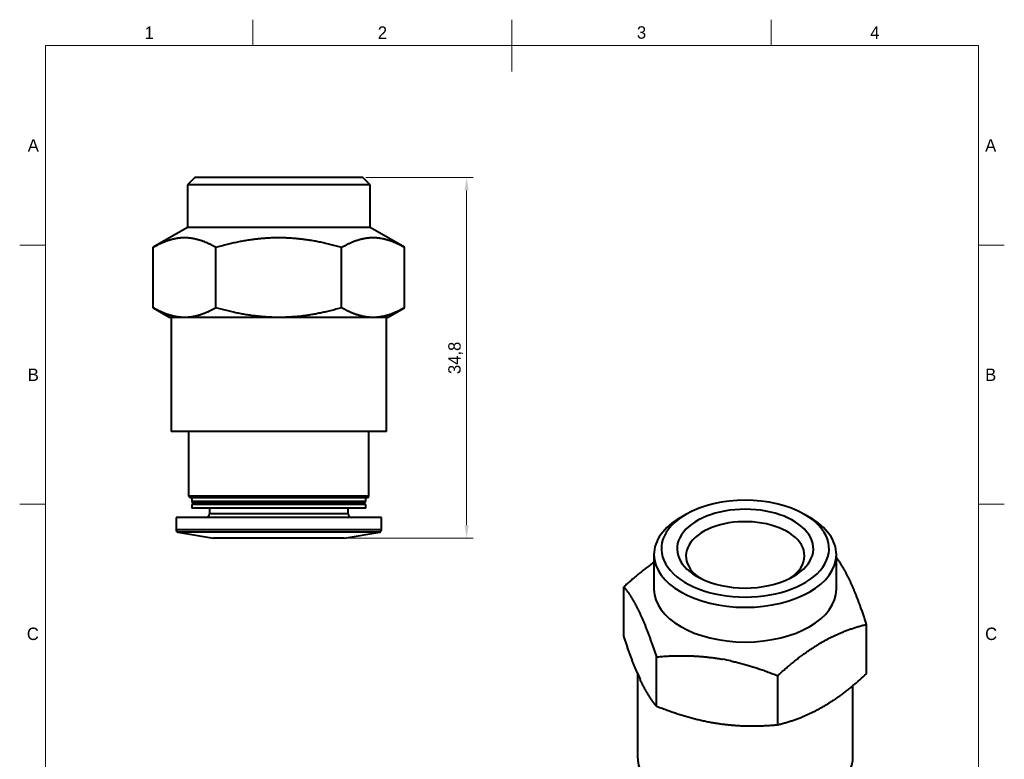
# Model space of a CAD drawing. Header units: millimetres. Extents: x 15 to 205, y 5 to 292.
# Tile 2 of 2: x 15 to 205, y 149 to 292. Entities that reach past the tile are written whole.
import ezdxf

# ---------------------------------------------------------------- set-up
doc = ezdxf.new("R2010")
doc.units = ezdxf.units.MM
for name, color, linetype in [('Anmerkungen', 7, 'Continuous'), ('Begrenzung', 7, 'Continuous'), ('Geometrien', 7, 'Continuous')]:
    doc.layers.add(name, color=color, linetype=linetype)
doc.styles.add('Shapr0', font='txt', dxfattribs={"height": 2.3925})
doc.styles.add('Shapr14', font='txt', dxfattribs={"height": 2.3925})
doc.dimstyles.new('ISO-25', dxfattribs={"dimtxt": 2.5, "dimasz": 2.5, "dimexe": 1.25, "dimexo": 0.625, "dimtad": 1, "dimtxsty": 'Standard', "dimcen": 2.5, "dimadec": 0, "dimazin": 0, "dimtfac": 1, "dimtmove": 0, "dimatfit": 3, "dimfxl": 1, "dimarcsym": 0})

# ---------------------------------------------------------------- blocks, each defined once
blk = doc.blocks.new('*D3')
at = {"layer": 'Anmerkungen', "color": 0, "linetype": 'Continuous', "lineweight": 15}
for p, q in [((81.81, 261.55), (102.5, 261.55)), ((101.25, 194.45), (101.25, 259.05)), ((78.22, 191.95), (102.5, 191.95))]:
    blk.add_line(p, q, dxfattribs=at)
at = {"layer": 'Anmerkungen', "color": 0}
for points in [[(101.67, 259.05), (100.83, 259.05), (101.25, 261.55)], [(100.83, 194.45), (101.67, 194.45), (101.25, 191.95)]]:
    blk.add_solid(points, dxfattribs=at)
at = {"layer": 'Defpoints', "color": 0}
for p in [(81.19, 261.55), (101.25, 261.55), (77.6, 191.95)]:
    blk.add_point(p, dxfattribs=at)
at = {"layer": 'Anmerkungen', "color": 0, "lineweight": 15, "insert": (99.12, 226.75), "char_height": 2.393, "attachment_point": 5, "rotation": 90, "style": 'Shapr14'}
blk.add_mtext('\\A1;34,8', dxfattribs=at)

msp = doc.modelspace()

# ---------------------------------------------------------------- linework, layer by layer
at = {"layer": 'Begrenzung', "linetype": 'Continuous', "lineweight": 15}
for p, q in [((60, 287), (60, 292)), ((110, 282), (110, 292)), ((160, 287), (160, 292)), ((200, 287), (20, 287)), ((20, 287), (20, 10)), ((200, 10), (200, 287)), ((20, 248.5), (15, 248.5)), ((200, 248.5), (205, 248.5)), ((20, 198.5), (15, 198.5)), ((200, 198.5), (205, 198.5))]:
    msp.add_line(p, q, dxfattribs=at)
at = {"layer": 'Geometrien', "linetype": 'Continuous', "lineweight": 40}
for p, q in [((48.814, 261.55), (47.4, 260.136)), ((81.186, 261.55), (48.814, 261.55)), ((82.6, 260.136), (81.186, 261.55)), ((47.4, 260.136), (47.4, 251.938)), ((82.6, 260.136), (47.4, 260.136)), ((82.6, 251.938), (82.6, 260.136)), ((47.4, 251.938), (40.751, 248.099)), ((82.6, 251.938), (47.4, 251.938)), ((89.249, 248.099), (82.6, 251.938)), ((40.751, 236.426), (40.751, 248.099)), ((52.876, 236.426), (52.876, 248.099)), ((77.124, 236.426), (77.124, 248.099)), ((89.249, 236.426), (89.249, 248.099)), ((40.751, 236.426), (44, 234.55)), ((86, 234.55), (89.249, 236.426)), ((44.2, 234.55), (44, 234.55)), ((44.2, 234.55), (44.2, 212.55)), ((46.813, 234.55), (44.2, 234.55)), ((65, 234.55), (46.813, 234.55)), ((83.187, 234.55), (65, 234.55)), ((85.8, 234.55), (83.187, 234.55)), ((85.8, 212.55), (85.8, 234.55)), ((86, 234.55), (85.8, 234.55)), ((47.6, 212.55), (44.2, 212.55)), ((47.6, 212.55), (47.6, 200.05)), ((82.4, 212.55), (47.6, 212.55)), ((82.4, 200.05), (82.4, 212.55)), ((85.8, 212.55), (82.4, 212.55)), ((47.6, 200.05), (47.9, 199.75)), ((82.4, 200.05), (47.6, 200.05)), ((48.2, 199.75), (47.9, 199.75)), ((48.2, 199.75), (48.2, 199.05)), ((81.8, 199.75), (48.2, 199.75)), ((82.1, 199.75), (81.8, 199.75)), ((81.8, 199.05), (81.8, 199.75)), ((82.1, 199.75), (82.4, 200.05)), ((48.2, 199.05), (48.5, 198.75)), ((81.8, 199.05), (48.2, 199.05)), ((48.5, 198.75), (48.2, 198.45)), ((48.2, 198.45), (48.2, 197.75)), ((81.8, 198.45), (48.2, 198.45)), ((51.6, 197.75), (48.2, 197.75)), ((81.5, 198.75), (48.5, 198.75)), ((51.6, 197.75), (51.6, 196.65)), ((78.4, 197.75), (51.6, 197.75)), ((81.8, 197.75), (78.4, 197.75)), ((78.4, 196.65), (78.4, 197.75)), ((81.5, 198.75), (81.8, 199.05)), ((81.8, 198.45), (81.5, 198.75)), ((81.8, 197.75), (81.8, 198.45)), ((45.2, 195.95), (45.2, 193.555)), ((50.9, 195.95), (45.2, 195.95)), ((79.1, 195.95), (50.9, 195.95)), ((78.4, 196.65), (51.6, 196.65)), ((84.8, 195.95), (79.1, 195.95)), ((84.8, 193.555), (84.8, 195.95)), ((143.555, 196.556), (142.555, 195.979)), ((167.445, 195.979), (166.445, 196.556)), ((84.8, 193.555), (45.2, 193.555)), ((45.531, 193.161), (52.4, 191.95)), ((84.469, 193.161), (45.531, 193.161)), ((77.6, 191.95), (52.4, 191.95)), ((77.6, 191.95), (84.469, 193.161)), ((137.4, 188.794), (137.4, 187.314)), ((172.6, 188.278), (172.6, 188.794)), ((172.6, 182.1), (172.6, 188.278)), ((137.4, 187.314), (137.4, 182.1)), ((131.578, 173.058), (131.578, 182.589)), ((178.422, 165.811), (178.422, 175.342)), ((137.854, 159.535), (137.854, 169.066)), ((134.2, 165.92), (134.2, 149.94)), ((161.276, 155.912), (161.276, 165.443)), ((175.8, 149.94), (175.8, 163.531))]:
    msp.add_line(p, q, dxfattribs=at)
at = {"layer": 'Geometrien', "linetype": 'Continuous', "lineweight": 40, "flags": 128}
for points in [[(40.751, 248.099), (40.881, 248.174), (41.012, 248.247), (41.142, 248.319), (41.273, 248.39), (41.404, 248.46), (41.535, 248.529), (41.666, 248.596), (41.797, 248.662), (41.929, 248.727), (42.06, 248.79), (42.192, 248.853), (42.324, 248.913), (42.457, 248.973), (42.589, 249.03), (42.721, 249.087), (42.854, 249.141), (42.96, 249.184), (43.066, 249.226), (43.173, 249.267), (43.279, 249.306), (43.386, 249.345), (43.492, 249.383), (43.599, 249.42), (43.706, 249.455), (43.814, 249.49), (43.921, 249.523), (44.028, 249.555), (44.135, 249.587), (44.242, 249.617), (44.35, 249.646), (44.457, 249.673), (44.565, 249.7), (44.672, 249.725), (44.78, 249.75), (44.887, 249.773), (44.995, 249.794), (45.103, 249.815), (45.211, 249.835), (45.32, 249.853), (45.428, 249.87), (45.536, 249.886), (45.65, 249.901), (45.764, 249.914), (45.877, 249.927), (45.991, 249.938), (46.105, 249.947), (46.218, 249.955), (46.332, 249.962), (46.446, 249.967), (46.56, 249.971), (46.673, 249.974), (46.788, 249.975), (46.902, 249.974), (47.016, 249.973), (47.13, 249.969), (47.245, 249.965), (47.362, 249.958), (47.48, 249.95), (47.598, 249.941), (47.715, 249.93), (47.833, 249.918), (47.95, 249.904), (48.068, 249.889), (48.185, 249.872), (48.303, 249.853), (48.421, 249.834), (48.538, 249.812), (48.656, 249.79), (48.773, 249.766), (48.89, 249.74), (49.007, 249.713), (49.124, 249.685), (49.241, 249.655), (49.357, 249.624), (49.474, 249.592), (49.591, 249.558), (49.707, 249.523), (49.824, 249.486), (49.94, 249.449), (50.057, 249.41), (50.173, 249.369), (50.289, 249.328), (50.404, 249.285), (50.52, 249.242), (50.636, 249.197), (50.751, 249.15), (50.867, 249.103), (50.982, 249.054), (51.097, 249.005), (51.212, 248.954), (51.327, 248.902), (51.442, 248.849), (51.562, 248.792), (51.682, 248.735), (51.802, 248.676), (51.922, 248.616), (52.042, 248.555), (52.161, 248.493), (52.28, 248.43), (52.4, 248.366), (52.519, 248.301), (52.638, 248.234), (52.757, 248.167), (52.876, 248.099)], [(52.876, 248.099), (53.121, 248.169), (53.366, 248.239), (53.612, 248.307), (53.858, 248.374), (54.104, 248.44), (54.351, 248.505), (54.597, 248.569), (54.845, 248.632), (55.092, 248.693), (55.34, 248.754), (55.589, 248.813), (55.837, 248.871), (56.086, 248.928), (56.335, 248.983), (56.584, 249.037), (56.833, 249.09), (57.083, 249.142), (57.333, 249.192), (57.583, 249.241), (57.834, 249.288), (58.085, 249.334), (58.336, 249.379), (58.588, 249.422), (58.84, 249.464), (59.092, 249.504), (59.344, 249.543), (59.596, 249.58), (59.849, 249.615), (60.051, 249.643), (60.253, 249.669), (60.456, 249.694), (60.658, 249.718), (60.861, 249.742), (61.064, 249.764), (61.267, 249.785), (61.471, 249.805), (61.675, 249.824), (61.878, 249.842), (62.09, 249.859), (62.303, 249.875), (62.515, 249.89), (62.728, 249.904), (62.94, 249.917), (63.153, 249.928), (63.365, 249.938), (63.578, 249.947), (63.791, 249.955), (64.004, 249.961), (64.217, 249.966), (64.431, 249.97), (64.644, 249.973), (64.858, 249.975), (65.071, 249.975), (65.272, 249.974), (65.473, 249.972), (65.674, 249.969), (65.875, 249.964), (66.076, 249.959), (66.277, 249.952), (66.478, 249.945), (66.679, 249.936), (66.879, 249.926), (67.08, 249.916), (67.281, 249.904), (67.482, 249.89), (67.683, 249.876), (67.884, 249.861), (68.085, 249.845), (68.286, 249.827), (68.486, 249.809), (68.686, 249.79), (68.886, 249.769), (69.085, 249.748), (69.285, 249.725), (69.485, 249.701), (69.684, 249.677), (69.884, 249.651), (70.083, 249.625), (70.332, 249.59), (70.581, 249.554), (70.83, 249.516), (71.079, 249.477), (71.327, 249.437), (71.575, 249.395), (71.822, 249.351), (72.069, 249.306), (72.316, 249.26), (72.563, 249.213), (72.809, 249.164), (73.055, 249.113), (73.302, 249.062), (73.548, 249.009), (73.794, 248.955), (74.039, 248.899), (74.298, 248.84), (74.556, 248.779), (74.814, 248.716), (75.072, 248.652), (75.33, 248.588), (75.587, 248.521), (75.843, 248.454), (76.1, 248.385), (76.357, 248.316), (76.613, 248.245), (76.869, 248.172), (77.124, 248.099)], [(77.124, 248.099), (77.254, 248.174), (77.385, 248.247), (77.515, 248.319), (77.646, 248.39), (77.777, 248.46), (77.908, 248.529), (78.039, 248.596), (78.17, 248.662), (78.302, 248.727), (78.433, 248.79), (78.565, 248.853), (78.697, 248.913), (78.83, 248.973), (78.962, 249.03), (79.094, 249.087), (79.227, 249.141), (79.333, 249.184), (79.439, 249.226), (79.546, 249.267), (79.652, 249.306), (79.759, 249.345), (79.865, 249.383), (79.972, 249.42), (80.08, 249.455), (80.187, 249.49), (80.294, 249.523), (80.401, 249.555), (80.508, 249.587), (80.615, 249.617), (80.723, 249.646), (80.83, 249.673), (80.938, 249.7), (81.045, 249.725), (81.153, 249.75), (81.261, 249.773), (81.368, 249.794), (81.476, 249.815), (81.585, 249.835), (81.693, 249.853), (81.801, 249.87), (81.909, 249.886), (82.023, 249.901), (82.137, 249.914), (82.25, 249.927), (82.364, 249.938), (82.478, 249.947), (82.591, 249.955), (82.705, 249.962), (82.819, 249.967), (82.933, 249.971), (83.046, 249.974), (83.161, 249.975), (83.275, 249.974), (83.389, 249.973), (83.503, 249.969), (83.618, 249.965), (83.735, 249.958), (83.853, 249.95), (83.971, 249.941), (84.088, 249.93), (84.206, 249.918), (84.323, 249.904), (84.441, 249.889), (84.558, 249.872), (84.676, 249.853), (84.794, 249.834), (84.911, 249.812), (85.029, 249.79), (85.146, 249.766), (85.263, 249.74), (85.38, 249.713), (85.497, 249.685), (85.614, 249.655), (85.73, 249.624), (85.847, 249.592), (85.964, 249.558), (86.08, 249.523), (86.197, 249.486), (86.313, 249.449), (86.43, 249.41), (86.546, 249.369), (86.662, 249.328), (86.778, 249.285), (86.893, 249.242), (87.009, 249.197), (87.124, 249.15), (87.24, 249.103), (87.355, 249.054), (87.47, 249.005), (87.585, 248.954), (87.7, 248.902), (87.815, 248.849), (87.935, 248.792), (88.055, 248.735), (88.175, 248.676), (88.295, 248.616), (88.415, 248.555), (88.534, 248.493), (88.653, 248.43), (88.773, 248.366), (88.892, 248.301), (89.011, 248.234), (89.13, 248.167), (89.249, 248.099)], [(46.813, 234.55), (46.706, 234.551), (46.598, 234.553), (46.49, 234.556), (46.382, 234.56), (46.265, 234.567), (46.147, 234.574), (46.029, 234.584), (45.912, 234.595), (45.794, 234.607), (45.677, 234.621), (45.559, 234.636), (45.442, 234.653), (45.324, 234.671), (45.206, 234.691), (45.089, 234.712), (44.971, 234.735), (44.854, 234.759), (44.737, 234.785), (44.62, 234.812), (44.503, 234.84), (44.386, 234.87), (44.27, 234.901), (44.153, 234.933), (44.036, 234.967), (43.92, 235.002), (43.803, 235.038), (43.687, 235.076), (43.57, 235.115), (43.454, 235.155), (43.338, 235.197), (43.222, 235.239), (43.107, 235.283), (42.991, 235.328), (42.876, 235.375), (42.76, 235.422), (42.645, 235.47), (42.53, 235.52), (42.415, 235.571), (42.3, 235.623), (42.185, 235.676), (42.065, 235.732), (41.945, 235.79), (41.825, 235.849), (41.705, 235.909), (41.585, 235.97), (41.466, 236.032), (41.347, 236.095), (41.227, 236.159), (41.108, 236.224), (40.989, 236.29), (40.87, 236.358), (40.751, 236.426)], [(52.876, 236.426), (52.754, 236.356), (52.632, 236.287), (52.51, 236.219), (52.387, 236.152), (52.265, 236.087), (52.142, 236.022), (52.02, 235.959), (51.897, 235.896), (51.774, 235.835), (51.65, 235.775), (51.527, 235.716), (51.403, 235.658), (51.28, 235.601), (51.156, 235.546), (51.032, 235.492), (50.908, 235.439), (50.784, 235.388), (50.66, 235.338), (50.535, 235.289), (50.411, 235.242), (50.286, 235.196), (50.161, 235.151), (50.036, 235.108), (49.91, 235.066), (49.785, 235.026), (49.66, 234.988), (49.535, 234.951), (49.409, 234.915), (49.308, 234.888), (49.208, 234.861), (49.107, 234.836), (49.007, 234.812), (48.906, 234.788), (48.805, 234.766), (48.704, 234.745), (48.603, 234.725), (48.501, 234.706), (48.4, 234.688), (48.295, 234.67), (48.189, 234.654), (48.084, 234.638), (47.978, 234.624), (47.872, 234.612), (47.767, 234.6), (47.661, 234.589), (47.556, 234.58), (47.45, 234.572), (47.344, 234.565), (47.238, 234.56), (47.132, 234.556), (47.026, 234.552), (46.92, 234.551), (46.813, 234.55)], [(65, 234.55), (64.798, 234.551), (64.596, 234.552), (64.394, 234.555), (64.192, 234.559), (63.99, 234.564), (63.788, 234.57), (63.586, 234.577), (63.384, 234.586), (63.182, 234.595), (62.98, 234.606), (62.778, 234.618), (62.575, 234.631), (62.373, 234.644), (62.171, 234.66), (61.969, 234.676), (61.768, 234.693), (61.566, 234.711), (61.365, 234.73), (61.164, 234.751), (60.963, 234.772), (60.762, 234.794), (60.561, 234.818), (60.361, 234.842), (60.16, 234.868), (59.96, 234.894), (59.709, 234.929), (59.458, 234.965), (59.208, 235.003), (58.958, 235.042), (58.708, 235.082), (58.459, 235.124), (58.21, 235.168), (57.962, 235.213), (57.714, 235.259), (57.465, 235.307), (57.218, 235.356), (56.97, 235.406), (56.722, 235.458), (56.475, 235.511), (56.228, 235.565), (55.981, 235.621), (55.72, 235.681), (55.46, 235.742), (55.201, 235.805), (54.941, 235.869), (54.682, 235.934), (54.423, 236.001), (54.165, 236.069), (53.907, 236.138), (53.648, 236.208), (53.39, 236.279), (53.133, 236.352), (52.876, 236.426)], [(77.124, 236.426), (76.851, 236.347), (76.578, 236.271), (76.304, 236.195), (76.03, 236.121), (75.755, 236.048), (75.48, 235.976), (75.204, 235.906), (74.929, 235.837), (74.652, 235.769), (74.376, 235.704), (74.145, 235.65), (73.914, 235.597), (73.683, 235.546), (73.452, 235.495), (73.22, 235.446), (72.989, 235.398), (72.757, 235.351), (72.524, 235.305), (72.291, 235.26), (72.058, 235.217), (71.825, 235.174), (71.591, 235.133), (71.358, 235.094), (71.124, 235.055), (70.891, 235.018), (70.656, 234.982), (70.422, 234.948), (70.188, 234.914), (69.953, 234.883), (69.718, 234.852), (69.483, 234.823), (69.247, 234.795), (69.011, 234.769), (68.775, 234.744), (68.531, 234.72), (68.287, 234.698), (68.043, 234.677), (67.798, 234.657), (67.602, 234.643), (67.406, 234.629), (67.21, 234.617), (67.014, 234.606), (66.818, 234.595), (66.622, 234.586), (66.425, 234.578), (66.229, 234.571), (66.032, 234.565), (65.835, 234.56), (65.626, 234.555), (65.418, 234.552), (65.209, 234.551), (65, 234.55)], [(83.187, 234.55), (83.079, 234.551), (82.971, 234.553), (82.863, 234.556), (82.755, 234.56), (82.638, 234.567), (82.52, 234.574), (82.402, 234.584), (82.285, 234.595), (82.167, 234.607), (82.05, 234.621), (81.932, 234.636), (81.815, 234.653), (81.697, 234.671), (81.579, 234.691), (81.462, 234.712), (81.344, 234.735), (81.227, 234.759), (81.11, 234.785), (80.993, 234.812), (80.876, 234.84), (80.759, 234.87), (80.643, 234.901), (80.526, 234.933), (80.409, 234.967), (80.293, 235.002), (80.176, 235.038), (80.06, 235.076), (79.943, 235.115), (79.827, 235.155), (79.711, 235.197), (79.596, 235.239), (79.48, 235.283), (79.364, 235.328), (79.249, 235.375), (79.133, 235.422), (79.018, 235.47), (78.903, 235.52), (78.788, 235.571), (78.673, 235.623), (78.558, 235.676), (78.438, 235.732), (78.318, 235.79), (78.198, 235.849), (78.078, 235.909), (77.958, 235.97), (77.839, 236.032), (77.72, 236.095), (77.6, 236.159), (77.481, 236.224), (77.362, 236.29), (77.243, 236.358), (77.124, 236.426)], [(89.249, 236.426), (89.127, 236.356), (89.005, 236.287), (88.883, 236.219), (88.76, 236.152), (88.638, 236.087), (88.515, 236.022), (88.393, 235.959), (88.27, 235.896), (88.147, 235.835), (88.023, 235.775), (87.9, 235.716), (87.776, 235.658), (87.653, 235.601), (87.529, 235.546), (87.405, 235.492), (87.281, 235.439), (87.157, 235.388), (87.033, 235.338), (86.908, 235.289), (86.784, 235.242), (86.659, 235.196), (86.534, 235.151), (86.409, 235.108), (86.283, 235.066), (86.158, 235.026), (86.033, 234.988), (85.908, 234.951), (85.782, 234.915), (85.682, 234.888), (85.581, 234.861), (85.48, 234.836), (85.38, 234.812), (85.279, 234.788), (85.178, 234.766), (85.077, 234.745), (84.976, 234.725), (84.874, 234.706), (84.773, 234.688), (84.668, 234.67), (84.562, 234.654), (84.457, 234.638), (84.351, 234.624), (84.246, 234.612), (84.14, 234.6), (84.034, 234.589), (83.929, 234.58), (83.823, 234.572), (83.717, 234.565), (83.611, 234.56), (83.505, 234.556), (83.399, 234.552), (83.293, 234.551), (83.187, 234.55)], [(178.422, 175.342), (178.355, 175.548), (178.288, 175.754), (178.22, 175.958), (178.152, 176.162), (178.085, 176.365), (178.017, 176.567), (177.949, 176.768), (177.881, 176.968), (177.813, 177.168), (177.745, 177.367), (177.677, 177.565), (177.608, 177.762), (177.54, 177.957), (177.471, 178.152), (177.403, 178.346), (177.334, 178.538), (177.279, 178.692), (177.224, 178.844), (177.169, 178.996), (177.114, 179.147), (177.059, 179.298), (177.004, 179.448), (176.948, 179.597), (176.893, 179.746), (176.837, 179.893), (176.782, 180.04), (176.726, 180.186), (176.671, 180.331), (176.615, 180.475), (176.56, 180.619), (176.504, 180.761), (176.449, 180.903), (176.393, 181.043), (176.337, 181.183), (176.281, 181.322), (176.226, 181.46), (176.17, 181.597), (176.114, 181.734), (176.058, 181.87), (176.002, 182.004), (175.946, 182.138), (175.887, 182.277), (175.828, 182.415), (175.769, 182.552), (175.71, 182.688), (175.651, 182.822), (175.593, 182.956), (175.534, 183.088), (175.475, 183.219), (175.416, 183.349), (175.357, 183.478), (175.298, 183.607), (175.239, 183.734), (175.18, 183.86), (175.12, 183.984), (175.061, 184.108), (175, 184.234), (174.939, 184.359), (174.879, 184.482), (174.818, 184.605), (174.757, 184.726), (174.696, 184.846), (174.635, 184.964), (174.574, 185.081), (174.513, 185.198), (174.452, 185.313), (174.392, 185.426), (174.331, 185.539), (174.27, 185.65), (174.21, 185.76), (174.149, 185.868), (174.088, 185.975), (174.028, 186.082), (173.968, 186.186), (173.907, 186.29), (173.847, 186.392), (173.786, 186.494), (173.726, 186.594), (173.666, 186.693), (173.606, 186.791), (173.546, 186.888), (173.486, 186.983), (173.426, 187.078), (173.366, 187.171), (173.306, 187.263), (173.246, 187.354), (173.186, 187.444), (173.127, 187.533), (173.067, 187.621), (173.007, 187.708), (172.948, 187.794), (172.888, 187.879), (172.826, 187.967), (172.764, 188.053), (172.702, 188.139), (172.64, 188.224), (172.6, 188.278)], [(137.4, 187.314), (137.262, 187.217), (137.121, 187.117), (136.98, 187.016), (136.839, 186.915), (136.698, 186.813), (136.557, 186.71), (136.38, 186.58), (136.204, 186.448), (136.028, 186.316), (135.852, 186.182), (135.677, 186.048), (135.502, 185.913), (135.327, 185.776), (135.152, 185.639), (134.977, 185.5), (134.803, 185.361), (134.629, 185.22), (134.455, 185.079), (134.28, 184.936), (134.106, 184.792), (133.933, 184.648), (133.759, 184.502), (133.576, 184.348), (133.393, 184.192), (133.211, 184.036), (133.029, 183.879), (132.847, 183.721), (132.665, 183.562), (132.483, 183.402), (132.302, 183.241), (132.12, 183.079), (131.939, 182.917), (131.758, 182.754), (131.578, 182.589)], [(131.578, 182.589), (131.645, 182.505), (131.712, 182.42), (131.78, 182.333), (131.848, 182.245), (131.915, 182.157), (131.983, 182.067), (132.051, 181.975), (132.119, 181.883), (132.187, 181.789), (132.255, 181.694), (132.323, 181.597), (132.392, 181.499), (132.46, 181.4), (132.529, 181.3), (132.597, 181.198), (132.666, 181.095), (132.721, 181.012), (132.776, 180.927), (132.831, 180.842), (132.886, 180.756), (132.941, 180.668), (132.996, 180.58), (133.052, 180.491), (133.107, 180.4), (133.163, 180.309), (133.218, 180.217), (133.274, 180.124), (133.329, 180.03), (133.385, 179.935), (133.44, 179.838), (133.496, 179.741), (133.551, 179.643), (133.607, 179.544), (133.663, 179.444), (133.719, 179.342), (133.774, 179.24), (133.83, 179.136), (133.886, 179.032), (133.942, 178.926), (133.998, 178.819), (134.054, 178.711), (134.113, 178.597), (134.172, 178.481), (134.231, 178.364), (134.29, 178.247), (134.349, 178.128), (134.407, 178.007), (134.466, 177.886), (134.525, 177.763), (134.584, 177.64), (134.643, 177.515), (134.702, 177.388), (134.761, 177.26), (134.82, 177.131), (134.88, 177.001), (134.939, 176.87), (135, 176.734), (135.061, 176.596), (135.121, 176.457), (135.182, 176.317), (135.243, 176.176), (135.304, 176.033), (135.365, 175.89), (135.426, 175.745), (135.487, 175.599), (135.548, 175.451), (135.608, 175.303), (135.669, 175.153), (135.73, 175.003), (135.79, 174.852), (135.851, 174.699), (135.912, 174.546), (135.972, 174.391), (136.032, 174.236), (136.093, 174.079), (136.153, 173.921), (136.214, 173.763), (136.274, 173.603), (136.334, 173.442), (136.394, 173.28), (136.454, 173.118), (136.514, 172.955), (136.574, 172.791), (136.634, 172.626), (136.694, 172.461), (136.754, 172.294), (136.814, 172.127), (136.873, 171.959), (136.933, 171.789), (136.993, 171.62), (137.052, 171.449), (137.112, 171.277), (137.174, 171.097), (137.236, 170.916), (137.298, 170.734), (137.36, 170.552), (137.422, 170.369), (137.484, 170.185), (137.545, 170), (137.607, 169.815), (137.669, 169.629), (137.731, 169.442), (137.792, 169.255), (137.854, 169.066)], [(161.276, 165.443), (161.449, 165.6), (161.623, 165.757), (161.797, 165.913), (161.971, 166.068), (162.145, 166.223), (162.319, 166.376), (162.494, 166.529), (162.668, 166.681), (162.843, 166.833), (163.019, 166.983), (163.194, 167.133), (163.37, 167.282), (163.546, 167.43), (163.722, 167.577), (163.898, 167.723), (164.074, 167.868), (164.251, 168.012), (164.428, 168.155), (164.605, 168.297), (164.782, 168.438), (164.959, 168.578), (165.137, 168.717), (165.315, 168.855), (165.494, 168.992), (165.672, 169.128), (165.85, 169.262), (166.028, 169.396), (166.207, 169.528), (166.35, 169.632), (166.493, 169.736), (166.636, 169.84), (166.779, 169.942), (166.922, 170.044), (167.066, 170.145), (167.21, 170.245), (167.354, 170.345), (167.498, 170.443), (167.642, 170.541), (167.792, 170.642), (167.942, 170.742), (168.092, 170.841), (168.242, 170.939), (168.393, 171.036), (168.543, 171.132), (168.693, 171.227), (168.844, 171.321), (168.994, 171.414), (169.145, 171.506), (169.296, 171.598), (169.447, 171.688), (169.598, 171.778), (169.749, 171.866), (169.9, 171.953), (170.042, 172.035), (170.184, 172.115), (170.326, 172.194), (170.468, 172.273), (170.61, 172.35), (170.752, 172.427), (170.894, 172.503), (171.036, 172.578), (171.178, 172.652), (171.32, 172.725), (171.462, 172.797), (171.605, 172.869), (171.747, 172.939), (171.889, 173.009), (172.031, 173.077), (172.172, 173.145), (172.314, 173.212), (172.455, 173.278), (172.597, 173.342), (172.738, 173.406), (172.879, 173.47), (173.02, 173.532), (173.161, 173.593), (173.302, 173.654), (173.443, 173.713), (173.62, 173.787), (173.796, 173.859), (173.972, 173.93), (174.148, 174), (174.323, 174.068), (174.498, 174.134), (174.673, 174.2), (174.848, 174.264), (175.023, 174.327), (175.197, 174.389), (175.371, 174.45), (175.545, 174.509), (175.72, 174.568), (175.894, 174.625), (176.067, 174.681), (176.241, 174.736), (176.424, 174.793), (176.607, 174.849), (176.789, 174.903), (176.971, 174.956), (177.153, 175.008), (177.335, 175.059), (177.517, 175.109), (177.698, 175.158), (177.88, 175.206), (178.061, 175.252), (178.242, 175.298), (178.422, 175.342)], [(134.2, 165.92), (134.188, 165.949), (134.127, 166.091), (134.066, 166.235), (134.005, 166.379), (133.944, 166.526), (133.884, 166.673), (133.823, 166.821), (133.762, 166.971), (133.701, 167.121), (133.641, 167.273), (133.58, 167.425), (133.52, 167.579), (133.459, 167.733), (133.399, 167.889), (133.338, 168.045), (133.278, 168.203), (133.218, 168.362), (133.157, 168.521), (133.097, 168.682), (133.037, 168.844), (132.977, 169.006), (132.917, 169.169), (132.857, 169.333), (132.797, 169.498), (132.737, 169.664), (132.677, 169.83), (132.618, 169.998), (132.558, 170.166), (132.498, 170.335), (132.439, 170.505), (132.379, 170.676), (132.32, 170.847), (132.257, 171.027), (132.195, 171.208), (132.133, 171.39), (132.071, 171.572), (132.009, 171.756), (131.947, 171.939), (131.886, 172.124), (131.824, 172.309), (131.762, 172.496), (131.701, 172.682), (131.639, 172.87), (131.578, 173.058)], [(137.854, 169.066), (138.105, 169.088), (138.357, 169.109), (138.609, 169.129), (138.861, 169.148), (139.114, 169.166), (139.367, 169.183), (139.62, 169.199), (139.874, 169.214), (140.128, 169.227), (140.382, 169.24), (140.637, 169.251), (140.893, 169.261), (141.148, 169.27), (141.403, 169.277), (141.659, 169.284), (141.915, 169.289), (142.12, 169.292), (142.326, 169.294), (142.531, 169.296), (142.737, 169.297), (142.943, 169.296), (143.149, 169.295), (143.356, 169.293), (143.563, 169.29), (143.77, 169.287), (143.977, 169.282), (144.184, 169.276), (144.391, 169.27), (144.598, 169.262), (144.805, 169.254), (145.013, 169.244), (145.22, 169.234), (145.428, 169.222), (145.636, 169.21), (145.844, 169.197), (146.052, 169.182), (146.261, 169.167), (146.47, 169.15), (146.679, 169.133), (146.888, 169.114), (147.098, 169.095), (147.317, 169.073), (147.536, 169.051), (147.756, 169.027), (147.976, 169.002), (148.195, 168.975), (148.415, 168.948), (148.635, 168.92), (148.855, 168.89), (149.074, 168.859), (149.294, 168.827), (149.515, 168.794), (149.736, 168.759), (149.956, 168.724), (150.177, 168.687), (150.398, 168.649), (150.618, 168.61)], [(152.229, 168.289), (152.442, 168.242), (152.67, 168.19), (152.897, 168.138), (153.124, 168.084), (153.35, 168.03), (153.576, 167.974), (153.802, 167.917), (154.028, 167.859), (154.254, 167.8), (154.479, 167.739), (154.705, 167.678), (154.93, 167.616), (155.155, 167.552), (155.38, 167.488), (155.606, 167.422), (155.83, 167.355), (156.054, 167.288), (156.278, 167.219), (156.502, 167.15), (156.726, 167.08), (156.949, 167.008), (157.172, 166.936), (157.395, 166.863), (157.617, 166.789), (157.84, 166.714), (158.063, 166.638), (158.285, 166.561), (158.507, 166.484), (158.739, 166.401), (158.971, 166.318), (159.202, 166.235), (159.434, 166.15), (159.665, 166.064), (159.896, 165.978), (160.126, 165.891), (160.356, 165.803), (160.587, 165.714), (160.817, 165.624), (161.047, 165.534), (161.276, 165.443)], [(137.854, 159.535), (137.79, 159.614), (137.727, 159.694), (137.664, 159.775), (137.601, 159.857), (137.537, 159.939), (137.474, 160.023), (137.41, 160.108), (137.347, 160.194), (137.283, 160.282), (137.219, 160.37), (137.155, 160.46), (137.091, 160.55), (137.027, 160.642), (136.963, 160.735), (136.899, 160.829), (136.835, 160.924), (136.771, 161.021), (136.707, 161.118), (136.642, 161.217), (136.578, 161.318), (136.513, 161.419), (136.448, 161.522), (136.383, 161.627), (136.319, 161.732), (136.254, 161.839), (136.189, 161.948), (136.124, 162.057), (136.059, 162.168), (136.007, 162.258), (135.955, 162.348), (135.903, 162.44), (135.851, 162.532), (135.799, 162.626), (135.746, 162.72), (135.694, 162.816), (135.642, 162.912), (135.589, 163.01), (135.537, 163.108), (135.482, 163.211), (135.428, 163.315), (135.373, 163.42), (135.318, 163.527), (135.264, 163.634), (135.209, 163.742), (135.154, 163.852), (135.1, 163.962), (135.045, 164.073), (134.99, 164.186), (134.935, 164.3), (134.88, 164.414), (134.825, 164.53), (134.77, 164.647), (134.716, 164.765)], [(175.8, 163.531), (175.662, 163.417), (175.498, 163.283), (175.334, 163.15), (175.17, 163.018), (175.005, 162.886), (174.84, 162.756), (174.675, 162.626), (174.51, 162.497), (174.345, 162.369), (174.18, 162.242), (174.014, 162.117), (173.849, 161.992), (173.683, 161.868), (173.518, 161.745), (173.352, 161.624), (173.186, 161.503), (173.019, 161.383), (172.853, 161.264), (172.686, 161.146), (172.519, 161.03), (172.346, 160.91), (172.174, 160.792), (172.001, 160.675), (171.828, 160.56), (171.689, 160.468), (171.551, 160.377), (171.412, 160.287), (171.274, 160.198), (171.135, 160.109), (170.996, 160.021), (170.857, 159.934), (170.718, 159.848), (170.579, 159.763), (170.44, 159.679), (170.292, 159.59), (170.145, 159.502), (169.997, 159.416), (169.849, 159.33)], [(149.565, 156.192), (149.357, 156.225), (149.148, 156.258), (148.94, 156.293), (148.732, 156.329), (148.505, 156.369), (148.277, 156.411), (148.05, 156.454), (147.823, 156.498), (147.595, 156.543), (147.368, 156.589), (147.141, 156.637), (146.914, 156.686), (146.687, 156.736), (146.46, 156.787), (146.233, 156.84), (146.006, 156.894), (145.779, 156.948), (145.553, 157.004), (145.327, 157.061), (145.101, 157.119), (144.876, 157.178), (144.65, 157.238), (144.425, 157.3), (144.2, 157.362), (143.974, 157.426), (143.749, 157.49), (143.524, 157.556), (143.299, 157.623), (143.075, 157.69), (142.851, 157.759), (142.627, 157.828), (142.404, 157.898), (142.181, 157.97), (141.958, 158.042), (141.735, 158.115), (141.512, 158.189), (141.289, 158.264), (141.067, 158.34), (140.845, 158.417), (140.623, 158.494), (140.391, 158.576), (140.159, 158.659), (139.927, 158.743), (139.696, 158.828), (139.465, 158.914), (139.234, 159), (139.003, 159.087), (138.773, 159.175), (138.543, 159.264), (138.313, 159.354), (138.083, 159.444), (137.854, 159.535)], [(169.849, 159.33), (169.706, 159.248), (169.563, 159.167), (169.421, 159.086), (169.278, 159.007), (169.135, 158.929), (168.992, 158.851), (168.849, 158.775), (168.706, 158.699), (168.564, 158.625), (168.421, 158.551), (168.278, 158.478), (168.135, 158.406), (167.992, 158.335), (167.849, 158.264), (167.706, 158.195), (167.564, 158.127), (167.421, 158.059), (167.279, 157.993), (167.137, 157.928), (166.995, 157.863), (166.853, 157.799), (166.711, 157.736), (166.569, 157.675), (166.427, 157.614), (166.285, 157.553), (166.108, 157.479), (165.931, 157.406), (165.754, 157.335), (165.577, 157.265), (165.4, 157.196), (165.224, 157.129), (165.048, 157.063), (164.873, 156.998), (164.697, 156.934), (164.522, 156.872), (164.346, 156.811), (164.171, 156.751), (163.996, 156.692), (163.821, 156.634), (163.646, 156.578), (163.472, 156.522), (163.288, 156.465), (163.104, 156.409), (162.92, 156.354), (162.737, 156.3), (162.553, 156.248), (162.37, 156.197), (162.188, 156.146), (162.005, 156.097), (161.822, 156.049), (161.64, 156.002), (161.458, 155.956), (161.276, 155.912)], [(161.276, 155.912), (161.041, 155.891), (160.805, 155.871), (160.569, 155.852), (160.333, 155.834), (160.096, 155.817), (159.859, 155.801), (159.622, 155.786), (159.385, 155.772), (159.147, 155.758), (158.909, 155.746), (158.67, 155.735), (158.432, 155.725), (158.193, 155.715), (157.954, 155.707), (157.715, 155.7), (157.475, 155.694), (157.235, 155.689), (156.995, 155.686), (156.755, 155.683), (156.514, 155.682), (156.273, 155.681), (156.031, 155.682), (155.79, 155.684), (155.548, 155.688), (155.306, 155.692), (155.064, 155.698), (154.821, 155.706), (154.579, 155.714), (154.385, 155.722), (154.191, 155.73), (153.996, 155.74), (153.802, 155.75), (153.607, 155.761), (153.412, 155.773), (153.216, 155.786), (153.021, 155.8), (152.825, 155.814), (152.63, 155.83), (152.426, 155.847), (152.222, 155.865), (152.019, 155.884), (151.815, 155.904), (151.611, 155.926), (151.407, 155.948), (151.202, 155.971), (150.998, 155.995), (150.794, 156.02), (150.59, 156.046), (150.385, 156.073), (150.18, 156.101), (149.975, 156.13), (149.77, 156.161), (149.565, 156.192)]]:
    msp.add_lwpolyline(points, dxfattribs=at)
at = {"layer": 'Geometrien', "linetype": 'Continuous', "lineweight": 40}
for centre, radius, start, end in [((50.9, 196.65), 0.7, 270, 0), ((79.1, 196.65), 0.7, 180, 270), ((45.6, 193.555), 0.4, 180, 260), ((84.4, 193.555), 0.4, 280, 0), ((142.704, 124.678), 44.639, 77.68044, 79.78798), ((174.884, 183.383), 44.273, 203.23022, 204.86753), ((130.36, 218.439), 71.272, 309.60974, 312.40367)]:
    msp.add_arc(centre, radius, start, end, dxfattribs=at)
for centre, major_axis, start_param, end_param in [((155, 189.948), (16.186, 0), 0.7853982, 2.3561945), ((155, 188.794), (17.6, 0), 2.3561945, 3.1415927), ((155, 189.948), (16.186, 0), 2.3561945, 7.0685835), ((155, 189.948), (13.157, 0), 5.4304065, 10.2775567), ((155, 188.551), (11.445, 0), 0, 3.8547442), ((155, 188.794), (17.6, 0), 0, 0.7853982), ((155, 188.794), (17.6, 0), 3.1415927, 6.2831853), ((155, 188.551), (11.445, 0), 5.5700338, 6.2831853), ((155, 189.948), (13.157, 0), 3.9943714, 5.4304065), ((155, 182.1), (17.6, 0), 3.1415927, 6.2831853), ((155, 149.94), (20.8, 0), 3.1415927, 3.7214543), ((155, 149.94), (20.8, 0), 5.7033237, 6.2831853)]:
    msp.add_ellipse(centre, major_axis=major_axis, ratio=0.5773503, start_param=start_param, end_param=end_param, dxfattribs=at)

# ---------------------------------------------------------------- texts
at = {"layer": 'Begrenzung', "linetype": 'Continuous', "lineweight": 15, "char_height": 2.393, "width": 2.3925, "style": 'Shapr0'}
for s, insert, attachment_point in [('1', (40, 288.304), 8), ('2', (85, 288.304), 8), ('3', (135, 288.304), 8), ('4', (180, 288.304), 8), ('A', (18.696, 267.75), 6), ('A', (201.304, 267.75), 4), ('B', (18.696, 223.5), 6), ('B', (201.304, 223.5), 4), ('C', (18.696, 173.5), 6), ('C', (201.304, 173.5), 4)]:
    msp.add_mtext(s, dxfattribs=dict(at, insert=insert, attachment_point=attachment_point))

# ---------------------------------------------------------------- dimensions: what is measured, and where the dimension line sits
at = {"layer": 'Anmerkungen', "linetype": 'Continuous', "lineweight": 15}
dim = msp.add_linear_dim(base=(101.249, 261.55), p1=(77.6, 191.95), p2=(81.186, 261.55), angle=270, dimstyle='ISO-25', override={"dimscale": 1, "dimgap": 0.7, "dimdec": 2, "dimlfac": 0.5, "dimrnd": 0.01, "dimzin": 8, "dimdsep": 44, "dimtxsty": 'Shapr14', "dimse1": 0, "dimse2": 0, "dimadec": 2, "dimtol": 0, "dimlim": 0, "dimtp": 0, "dimtm": 0, "dimtfac": 0.6, "dimtdec": 8, "dimfrac": 2, "dimtolj": 1, "dimlwd": 15, "dimlwe": 15}, dxfattribs=at)
dim.commit()
dim.dimension.update_dxf_attribs({"geometry": '*D3', "text_midpoint": (101.249, 226.75), "dimtype": 160})

doc.saveas('drawing.dxf')
